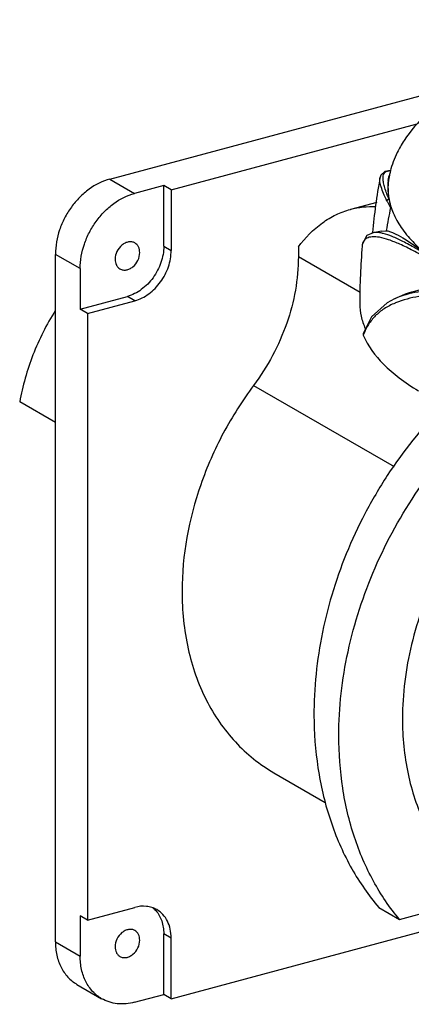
# Model space of a CAD drawing. Header units: millimetres. Extents: x -65 to 68, y 189 to 301.
# Tile 1 of 2: x -65 to -21, y 189 to 301. Entities that reach past the tile are written whole.
import ezdxf

# ---------------------------------------------------------------- set-up
doc = ezdxf.new("R2010")
doc.units = ezdxf.units.MM
doc.header["$LTSCALE"] = 30.734
doc.layers.get('0').update_dxf_attribs({"linetype": 'CONTINUOUS'})

msp = doc.modelspace()

# ---------------------------------------------------------------- linework, layer by layer
at = {"color": 7, "linetype": 'Continuous'}
for p, q in [((-55.03, 282.57), (-13.48, 293.71)), ((-48.07, 281.34), (-20.09, 288.84)), ((-23.34, 283.5), (-23.33, 283.5)), ((-23.34, 283.5), (-23.33, 283.5)), ((-23.06, 283.51), (-23.33, 283.5)), ((-55.03, 282.57), (-52.22, 280.94)), ((-24.33, 282.68), (-24.33, 282.69)), ((-24.33, 282.68), (-24.33, 282.68)), ((-24.33, 282.68), (-24.33, 282.68)), ((-23.38, 282.39), (-23.26, 282.96)), ((-48.91, 281.83), (-52.22, 280.94)), ((-48.91, 274.93), (-48.91, 281.83)), ((-48.07, 281.34), (-48.91, 281.83)), ((-48.07, 281.34), (-48.07, 274.45)), ((-24.69, 279.92), (-27.67, 279.12)), ((-25.2, 276.48), (-25.2, 276.45)), ((-25.15, 276.48), (-25.15, 276.44)), ((-24.16, 276.65), (-25.1, 276.47)), ((-24.16, 276.65), (-23.6, 276.7)), ((-48.91, 274.93), (-48.07, 274.45)), ((-33.6, 274.86), (-33.6, 273.75)), ((-26.35, 274.95), (-26.35, 274.95)), ((-61.23, 195.87), (-61.23, 274.01)), ((-58.41, 272.39), (-61.23, 274.01)), ((-33.6, 273.75), (-26.59, 269.7)), ((-58.41, 272.39), (-58.41, 267.79)), ((-58.41, 267.79), (-53.04, 269.23)), ((-57.57, 267.3), (-52.2, 268.74)), ((-52.2, 268.74), (-53.04, 269.23)), ((-22.14, 269.19), (-22.67, 268.94)), ((-57.57, 267.3), (-58.41, 267.79)), ((-57.57, 267.3), (-57.57, 198.35)), ((-38.69, 259.12), (-22.71, 249.89)), ((-61.23, 254.88), (-65.29, 257.23)), ((-36.38, 215.09), (-30.54, 211.71)), ((-22.1, 198.42), (-12.11, 201.1)), ((-57.57, 198.35), (-52.2, 199.79)), ((-48.07, 189.41), (-9.64, 199.71)), ((-24.46, 199.79), (-22.1, 198.42)), ((-58.41, 198.84), (-58.41, 194.24)), ((-57.57, 198.35), (-58.41, 198.84)), ((-61.23, 195.87), (-58.41, 194.24)), ((-48.07, 196.3), (-48.91, 196.79)), ((-48.91, 189.9), (-48.91, 196.79)), ((-48.07, 189.41), (-48.07, 196.3)), ((-58.78, 191.04), (-55.97, 189.41)), ((-52.22, 189.01), (-48.91, 189.9)), ((-48.07, 189.41), (-48.91, 189.9))]:
    msp.add_line(p, q, dxfattribs=at)
for points in [[(-23.36, 283.49), (-23.76, 283.41), (-24.23, 282.99), (-24.33, 282.68)], [(-25.1, 276.47), (-25.8, 276.14), (-26.33, 275.11), (-26.35, 274.95)], [(-22.67, 268.94), (-23.51, 268.49), (-25.27, 266.9), (-26.23, 265.02)]]:
    msp.add_lwpolyline(points, dxfattribs=at)
for centre, radius, start, end in [((-10.5, 279.74), 13.22, 146.8931, 150.4603), ((-12.74, 280.77), 10.74, 165.6438, 168.2441), ((49.5, 269.23), 75.04, 169.6616, 174.4538), ((-16.52, 281.55), 6.89, 172.9859, 189.8686), ((-16.42, 281.53), 6.99, 171.4078, 172.9802), ((-16.3, 281.51), 7.1, 168.2411, 171.4019), ((-9.11, 283.03), 14.45, 191.0906, 191.4159), ((44.82, 265.5), 69.33, 168.4984, 170.7023), ((52.72, 268.38), 79.34, 175.2478, 179.9865), ((-19.12, 260.17), 9, 112.3541, 112.7148), ((-20.03, 262.58), 6.58, 158.6424, 160.1413), ((-52.06, 197.42), 3, 41.5917, 50.7513)]:
    msp.add_arc(centre, radius, start, end, dxfattribs=at)
for points, knots in [([(59.89, 290.39), (58.81, 291.33), (56.35, 293.06), (52.12, 295.2), (47.26, 297), (41.85, 298.47), (35.99, 299.59), (29.78, 300.33), (23.37, 300.69), (16.91, 300.66), (10.52, 300.23), (4.37, 299.42), (-1.43, 298.25), (-6.76, 296.72), (-11.51, 294.86), (-15.63, 292.67), (-19.05, 290.11), (-20.86, 288.05), (-21.57, 286.96)], [0, 0, 0, 0, 0.04913, 0.103272, 0.16278, 0.227362, 0.296263, 0.368411, 0.442533, 0.517246, 0.591133, 0.662823, 0.73107, 0.794848, 0.853464, 0.906723, 0.95511, 1, 1, 1, 1]), ([(-22, 286.26), (-22.12, 286.04), (-22.6, 285.14), (-22.96, 284.18), (-23.15, 283.44)], [0, 0, 0, 0, 0.250999, 1, 1, 1, 1]), ([(-23.28, 280.26), (-23.47, 280.69), (-23.71, 281.3), (-23.91, 282.09), (-23.97, 282.54), (-23.96, 282.91), (-23.88, 283.2), (-23.7, 283.41), (-23.55, 283.47), (-23.47, 283.48)], [0, 0, 0, 0, 0.397872, 0.553319, 0.68072, 0.782385, 0.863024, 0.931185, 1, 1, 1, 1]), ([(-55.03, 282.57), (-55.88, 282.34), (-57.12, 281.71), (-58.51, 280.5), (-59.45, 279.39), (-60.22, 278.14), (-60.97, 276.38), (-61.23, 274.95), (-61.23, 274.01)], [0, 0, 0, 0, 0.234808, 0.360635, 0.489873, 0.620562, 0.750583, 1, 1, 1, 1]), ([(-23.53, 280.07), (-23.67, 280.36), (-23.91, 280.88), (-24.18, 281.61), (-24.33, 282.19), (-24.36, 282.54), (-24.33, 282.68)], [0, 0, 0, 0, 0.348332, 0.629012, 0.844423, 1, 1, 1, 1]), ([(-23.38, 282.39), (-23.43, 282.09), (-23.46, 281.41), (-23.37, 280.74), (-23.3, 280.37)], [0, 0, 0, 0, 0.43762, 1, 1, 1, 1]), ([(-58.41, 272.39), (-58.41, 273.32), (-58.15, 274.75), (-57.4, 276.52), (-56.63, 277.77), (-55.69, 278.88), (-54.31, 280.08), (-53.07, 280.72), (-52.22, 280.94)], [0, 0, 0, 0, 0.249417, 0.379438, 0.510127, 0.639365, 0.765192, 1, 1, 1, 1]), ([(-23.28, 280.26), (-23.34, 280.26), (-23.46, 280.23), (-23.52, 280.12), (-23.53, 280.07)], [0, 0, 0, 0, 0.507476, 1, 1, 1, 1]), ([(-23.53, 280.07), (-23.5, 280.01), (-23.37, 279.75), (-23.23, 279.5), (-23.12, 279.32)], [0, 0, 0, 0, 0.245746, 1, 1, 1, 1]), ([(-23.27, 280.18), (-23.26, 280.12), (-23.23, 279.99), (-23.19, 279.8), (-23.15, 279.63), (-23.13, 279.5), (-23.12, 279.4), (-23.11, 279.35), (-23.12, 279.32)], [0, 0, 0, 0, 0.214639, 0.440262, 0.68377, 0.819625, 0.89687, 1, 1, 1, 1]), ([(-23.27, 280.18), (-23.15, 279.6), (-22.76, 278.44), (-21.78, 276.78), (-20.4, 275.18), (-19.29, 274.21), (-18.68, 273.74)], [0, 0, 0, 0, 0.217656, 0.452865, 0.712268, 1, 1, 1, 1]), ([(-33.6, 274.86), (-32.83, 275.89), (-31.49, 277.28), (-29.36, 278.55), (-28.24, 278.97), (-27.67, 279.12)], [0, 0, 0, 0, 0.521038, 0.763455, 1, 1, 1, 1]), ([(-27.67, 279.12), (-27.21, 279.25), (-26.24, 279.43), (-25.27, 279.46), (-24.78, 279.44)], [0, 0, 0, 0, 0.495768, 1, 1, 1, 1]), ([(-24.22, 276.44), (-24.38, 276.47), (-24.67, 276.51), (-24.97, 276.49), (-25.1, 276.47)], [0, 0, 0, 0, 0.553855, 1, 1, 1, 1]), ([(-23.95, 276.38), (-23.97, 276.38), (-24.06, 276.4), (-24.15, 276.42), (-24.22, 276.44)], [0, 0, 0, 0, 0.258519, 1, 1, 1, 1]), ([(-23.6, 276.7), (-23.48, 276.68), (-23.21, 276.61), (-22.56, 276.36), (-21.58, 275.82), (-20.21, 274.9), (-19.22, 274.16), (-18.68, 273.73)], [0, 0, 0, 0, 0.064581, 0.145388, 0.359121, 0.644364, 1, 1, 1, 1]), ([(-52.19, 275.3), (-52.3, 275.36), (-52.53, 275.44), (-52.92, 275.44), (-53.32, 275.31), (-53.81, 274.98), (-54.29, 274.37), (-54.45, 273.75), (-54.45, 273.45)], [0, 0, 0, 0, 0.10542, 0.216207, 0.335557, 0.463746, 0.734756, 1, 1, 1, 1]), ([(-51.64, 274.2), (-51.64, 274.43), (-51.7, 274.76), (-51.95, 275.12), (-52.11, 275.25), (-52.19, 275.3)], [0, 0, 0, 0, 0.525252, 0.766804, 1, 1, 1, 1]), ([(-18.9, 273.51), (-19.45, 273.83), (-20.49, 274.41), (-21.97, 275.14), (-23.24, 275.65), (-24.3, 275.96), (-25.05, 276.03), (-25.53, 275.96), (-25.81, 275.86), (-26.04, 275.7), (-26.27, 275.41), (-26.33, 275.13), (-26.35, 274.95)], [0, 0, 0, 0, 0.224706, 0.417258, 0.576941, 0.703993, 0.800612, 0.839414, 0.873322, 0.904112, 0.934055, 1, 1, 1, 1]), ([(-18.68, 273.73), (-19.22, 274.07), (-20.22, 274.68), (-21.64, 275.45), (-22.85, 276.02), (-23.6, 276.29), (-23.95, 276.38)], [0, 0, 0, 0, 0.320489, 0.594552, 0.820777, 1, 1, 1, 1]), ([(-53.89, 272.36), (-53.79, 272.3), (-53.55, 272.21), (-53.16, 272.22), (-52.77, 272.35), (-52.27, 272.67), (-51.79, 273.29), (-51.64, 273.9), (-51.64, 274.2)], [0, 0, 0, 0, 0.10542, 0.216207, 0.335557, 0.463746, 0.734756, 1, 1, 1, 1]), ([(-48.91, 274.93), (-48.91, 274.31), (-49.08, 273.36), (-49.59, 272.18), (-50.26, 271.08), (-51.36, 269.95), (-52.48, 269.38), (-53.04, 269.23)], [0, 0, 0, 0, 0.249613, 0.379735, 0.510525, 0.765007, 1, 1, 1, 1]), ([(-52.2, 268.74), (-51.63, 268.89), (-50.51, 269.47), (-49.42, 270.59), (-48.74, 271.69), (-48.24, 272.87), (-48.07, 273.82), (-48.07, 274.45)], [0, 0, 0, 0, 0.234993, 0.489475, 0.620265, 0.750387, 1, 1, 1, 1]), ([(-54.45, 273.45), (-54.45, 273.23), (-54.38, 272.89), (-54.14, 272.53), (-53.98, 272.4), (-53.89, 272.36)], [0, 0, 0, 0, 0.525252, 0.766804, 1, 1, 1, 1]), ([(-33.6, 273.75), (-33.6, 271.19), (-34.58, 265.94), (-37.09, 261.25), (-38.69, 259.12)], [0, 0, 0, 0, 0.48976, 1, 1, 1, 1]), ([(-8.09, 268.4), (-9.6, 268.82), (-11.81, 269.35), (-14.69, 269.77), (-16.62, 269.92), (-18.39, 269.91), (-20.41, 269.71), (-21.82, 269.33), (-22.65, 268.95)], [0, 0, 0, 0, 0.316887, 0.458881, 0.589248, 0.70822, 0.815644, 1, 1, 1, 1]), ([(-18.2, 270.19), (-18.57, 270.15), (-19.91, 269.97), (-21.24, 269.6), (-22.14, 269.19)], [0, 0, 0, 0, 0.273794, 1, 1, 1, 1]), ([(-8.24, 268.15), (-9.7, 268.52), (-11.84, 268.97), (-14.64, 269.32), (-16.53, 269.44), (-18.27, 269.41), (-20.28, 269.2), (-21.7, 268.84), (-22.54, 268.49)], [0, 0, 0, 0, 0.310875, 0.451676, 0.582028, 0.701713, 0.810923, 1, 1, 1, 1]), ([(-61.24, 267.63), (-62.24, 266.03), (-63.93, 262.67), (-64.97, 259.05), (-65.29, 257.23)], [0, 0, 0, 0, 0.50509, 1, 1, 1, 1]), ([(-26.62, 268.39), (-26.62, 267.92), (-26.51, 266.94), (-26.19, 266.02), (-25.99, 265.57)], [0, 0, 0, 0, 0.490091, 1, 1, 1, 1]), ([(-22.6, 268.47), (-23.03, 268.29), (-23.84, 267.88), (-24.87, 267.05), (-25.65, 266.08), (-26.02, 265.35), (-26.16, 264.98)], [0, 0, 0, 0, 0.27526, 0.527407, 0.766663, 1, 1, 1, 1]), ([(-26.23, 265.02), (-26.25, 264.97), (-26.25, 264.9), (-26.23, 264.83), (-26.22, 264.82)], [0, 0, 0, 0, 0.741944, 1, 1, 1, 1]), ([(-26.22, 264.82), (-25.71, 263.58), (-24.39, 261.83), (-22.1, 259.88), (-20.71, 258.95), (-19.95, 258.5)], [0, 0, 0, 0, 0.443974, 0.706875, 1, 1, 1, 1]), ([(-38.69, 259.12), (-39.97, 257.4), (-42.28, 253.77), (-45.65, 246.08), (-46.83, 239.8), (-46.83, 235.71)], [0, 0, 0, 0, 0.255987, 0.510977, 1, 1, 1, 1]), ([(-17.29, 256.63), (-19.6, 254.26), (-22.73, 250.32), (-26.1, 244.57), (-28.91, 238.52), (-31.28, 230.64), (-31.88, 224.11), (-31.82, 220.92)], [0, 0, 0, 0, 0.2514, 0.378776, 0.50614, 0.757455, 1, 1, 1, 1]), ([(-29, 219.3), (-29, 222.5), (-28.25, 229.05), (-25.15, 238.54), (-20.25, 247.41), (-15.91, 252.63), (-13.52, 254.97)], [0, 0, 0, 0, 0.241242, 0.4924, 0.747533, 1, 1, 1, 1]), ([(-6.81, 251.74), (-9.08, 249.92), (-13.25, 245.67), (-17.99, 238.13), (-21.02, 229.85), (-21.77, 224.06), (-21.77, 221.24)], [0, 0, 0, 0, 0.249705, 0.505047, 0.75772, 1, 1, 1, 1]), ([(-46.83, 235.71), (-46.83, 233.52), (-46.4, 229.26), (-44.68, 224.27), (-42.64, 220.82), (-40.83, 218.56), (-38.75, 216.62), (-37.19, 215.55), (-36.38, 215.09)], [0, 0, 0, 0, 0.271434, 0.526217, 0.648228, 0.767266, 0.884184, 1, 1, 1, 1]), ([(-31.82, 220.92), (-31.78, 218.9), (-31.42, 214.94), (-29.99, 209.29), (-27.71, 204.16), (-25.62, 201.14), (-24.46, 199.79)], [0, 0, 0, 0, 0.265598, 0.520517, 0.76488, 1, 1, 1, 1]), ([(-21.77, 221.24), (-21.77, 219.14), (-21.38, 215.04), (-19.79, 210.22), (-17.91, 206.85), (-16.24, 204.62), (-14.31, 202.67), (-12.87, 201.58), (-12.11, 201.1)], [0, 0, 0, 0, 0.270905, 0.52587, 0.648102, 0.767339, 0.884357, 1, 1, 1, 1]), ([(-22.1, 198.42), (-23.22, 199.76), (-25.24, 202.74), (-27.41, 207.81), (-28.72, 213.4), (-29, 217.31), (-29, 219.3)], [0, 0, 0, 0, 0.234378, 0.478298, 0.733392, 1, 1, 1, 1]), ([(-49.7, 199.53), (-49.88, 199.63), (-50.26, 199.8), (-51.1, 199.97), (-51.77, 199.91), (-52.2, 199.79)], [0, 0, 0, 0, 0.240324, 0.48509, 1, 1, 1, 1]), ([(-49.81, 199.42), (-49.51, 199.08), (-49.04, 198.23), (-48.91, 197.28), (-48.91, 196.79)], [0, 0, 0, 0, 0.477306, 1, 1, 1, 1]), ([(-48.07, 196.3), (-48.07, 196.65), (-48.13, 197.31), (-48.45, 198.23), (-48.97, 199), (-49.44, 199.38), (-49.7, 199.53)], [0, 0, 0, 0, 0.271772, 0.526874, 0.767634, 1, 1, 1, 1]), ([(-52.19, 197.16), (-52.3, 197.22), (-52.53, 197.3), (-52.92, 197.29), (-53.32, 197.16), (-53.81, 196.84), (-54.29, 196.22), (-54.45, 195.61), (-54.45, 195.31)], [0, 0, 0, 0, 0.10542, 0.216207, 0.335557, 0.463746, 0.734756, 1, 1, 1, 1]), ([(-51.64, 196.06), (-51.64, 196.28), (-51.7, 196.62), (-51.95, 196.98), (-52.11, 197.11), (-52.19, 197.16)], [0, 0, 0, 0, 0.525252, 0.766804, 1, 1, 1, 1]), ([(-61.23, 195.87), (-61.23, 195.36), (-61.13, 194.36), (-60.65, 192.98), (-59.87, 191.83), (-59.16, 191.26), (-58.78, 191.04)], [0, 0, 0, 0, 0.271768, 0.52687, 0.767632, 1, 1, 1, 1]), ([(-53.89, 194.21), (-53.79, 194.15), (-53.55, 194.07), (-53.16, 194.07), (-52.77, 194.2), (-52.27, 194.53), (-51.79, 195.15), (-51.64, 195.76), (-51.64, 196.06)], [0, 0, 0, 0, 0.10542, 0.216207, 0.335557, 0.463746, 0.734756, 1, 1, 1, 1]), ([(-54.45, 195.31), (-54.45, 195.08), (-54.38, 194.75), (-54.14, 194.39), (-53.98, 194.26), (-53.89, 194.21)], [0, 0, 0, 0, 0.525252, 0.766804, 1, 1, 1, 1]), ([(-55.97, 189.41), (-56.35, 189.63), (-57.05, 190.2), (-57.84, 191.35), (-58.31, 192.73), (-58.41, 193.73), (-58.41, 194.24)], [0, 0, 0, 0, 0.232368, 0.47313, 0.728232, 1, 1, 1, 1]), ([(-52.22, 189.01), (-52.86, 188.84), (-53.86, 188.74), (-55.12, 189), (-55.7, 189.26), (-55.97, 189.41)], [0, 0, 0, 0, 0.514906, 0.759673, 1, 1, 1, 1])]:
    msp.add_open_spline(points, degree=3, knots=knots, dxfattribs=at)
for points in [[(-23.47, 283.48), (-23.43, 283.49), (-23.39, 283.5), (-23.34, 283.5)], [(-23.3, 280.37), (-23.3, 280.33), (-23.29, 280.29), (-23.28, 280.26)]]:
    msp.add_open_spline(points, degree=3, dxfattribs=at)

doc.saveas('drawing.dxf')
